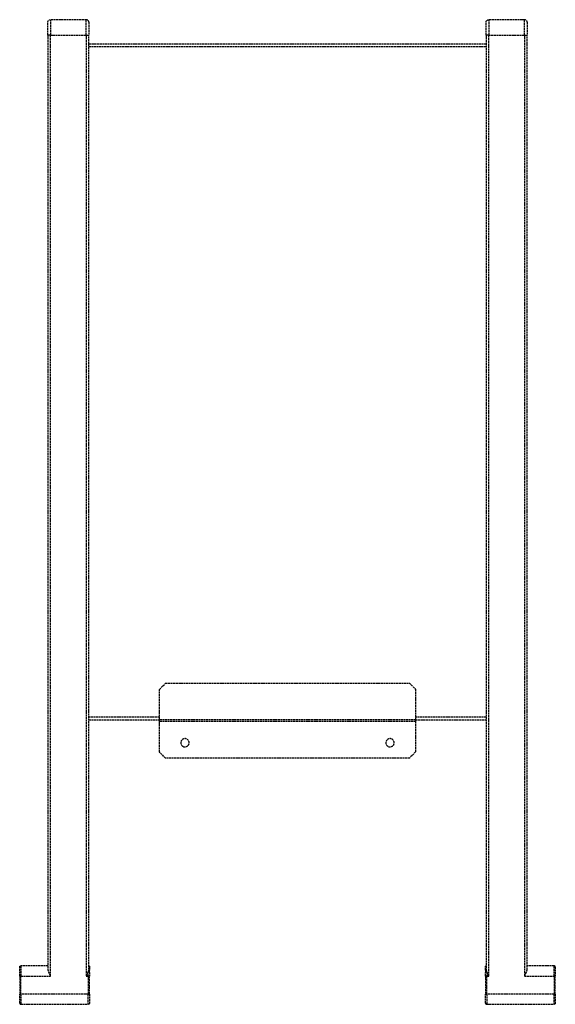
# Model space of a CAD drawing. Header units: millimetres. Extents: x -209 to 209, y -222 to 546.
import ezdxf

# ---------------------------------------------------------------- set-up
doc = ezdxf.new("R2010")
doc.units = ezdxf.units.MM
doc.header["$LTSCALE"] = 10
doc.linetypes.add('ALLCAD_Strich', pattern=[0.2, 0.15, -0.05])
doc.layers.add('BESCH_KONT_sich_schn_ansi_2d', color=40, linetype='Continuous')

msp = doc.modelspace()

# ---------------------------------------------------------------- linework, layer by layer
at = {"layer": 'BESCH_KONT_sich_schn_ansi_2d', "linetype": 'ALLCAD_Strich', "extrusion": (0, 1, -2.22045e-16)}
for p, q in [((-185, 546), (-185, 534)), ((-157, 546), (-185, 546)), ((-157, 534), (-157, 546)), ((157, 546), (157, 534)), ((185, 546), (157, 546)), ((185, 534), (185, 546)), ((-187, 534), (-187, 544)), ((-155, 544), (-155, 534)), ((155, 534), (155, 544)), ((187, 544), (187, 534)), ((-185, 534), (-187, 534)), ((-187, 534), (-187, -194.71)), ((-185, 534), (-157, 534)), ((-185, -200), (-185, 534)), ((-157, 534), (-157, -200)), ((-157, 534), (-155, 534)), ((-155, -194.71), (-155, 534)), ((157, 534), (155, 534)), ((155, 534), (155, -194.71)), ((157, 534), (185, 534)), ((157, -200), (157, 534)), ((185, 534), (185, -200)), ((185, 534), (187, 534)), ((187, -194.71), (187, 534)), ((155, 527), (-155, 527)), ((-155, 525), (155, 525)), ((-100, 23.62), (-95.12, 28.5)), ((-100, -1.5), (-100, 23.62)), ((-95.12, 28.5), (95.12, 28.5)), ((95.12, 28.5), (100, 23.62)), ((100, 23.62), (100, -1.5)), ((-100, 2), (-155, 2)), ((-155, 0), (-100, 0)), ((100, 0), (-100, 0)), ((155, 2), (100, 2)), ((100, 0), (155, 0)), ((100, -1.5), (-100, -1.5)), ((-100, -25.12), (-100, -1.5)), ((-0.01, -1.49), (-0.01, -1.49)), ((-0.01, -1.5), (-0.01, -1.49)), ((-0.01, -1.49), (-0.01, -1.5)), ((-0.01, -1.49), (-0.01, -1.49)), ((-0.01, -1.49), (-0.01, -1.5)), ((-0.01, -1.5), (-0.01, -1.5)), ((-0.01, -1.5), (-0.01, -1.5)), ((0, -1.5), (0, -1.49)), ((0, -1.5), (0, -1.49)), ((0, -1.49), (0, -1.49)), ((0, -1.49), (0, -1.5)), ((0, -1.49), (0, -1.49)), ((0, -1.5), (0, -1.49)), ((0, -1.49), (0, -1.49)), ((0, -1.49), (0, -1.49)), ((0, -1.5), (0, -1.5)), ((0, -1.5), (0, -1.5)), ((0, -1.5), (0, -1.5)), ((0, -1.5), (0, -1.5)), ((0.01, -1.49), (0.01, -1.49)), ((0.01, -1.49), (0.01, -1.5)), ((0.01, -1.49), (0.01, -1.49)), ((0.01, -1.49), (0.01, -1.5)), ((0.01, -1.5), (0.01, -1.49)), ((0.01, -1.5), (0.01, -1.5)), ((0.01, -1.5), (0.01, -1.5)), ((100, -1.5), (100, -25.12)), ((-95.12, -30), (-100, -25.12)), ((95.12, -30), (-95.12, -30)), ((100, -25.12), (95.12, -30)), ((-209, -200), (-209, -193)), ((-208, -192), (-208, -200)), ((-187, -192), (-208, -192)), ((-155.5, -200), (-155.5, -196.78)), ((-154.5, -192.87), (-154.5, -195.28)), ((-154.5, -197.18), (-154.5, -200)), ((154.5, -195.28), (154.5, -192.87)), ((154.5, -200), (154.5, -197.18)), ((155.5, -196.78), (155.5, -200)), ((208, -192), (187, -192)), ((208, -200), (208, -192)), ((209, -193), (209, -200)), ((-208, -200), (-209, -200)), ((-209, -200), (-209, -214)), ((-208, -214), (-208, -200)), ((-208, -200), (-185, -200)), ((-157, -200), (-155.5, -200)), ((-155.5, -200), (-155.5, -214)), ((-154.5, -200), (-155.5, -200)), ((-154.5, -214), (-154.5, -200)), ((155.5, -200), (154.5, -200)), ((154.5, -200), (154.5, -214)), ((155.5, -214), (155.5, -200)), ((155.5, -200), (157, -200)), ((185, -200), (208, -200)), ((208, -200), (208, -214)), ((209, -200), (208, -200)), ((209, -214), (209, -200)), ((-209, -214), (-208, -214)), ((-209, -221), (-209, -214)), ((-208, -214), (-208, -222)), ((-155.5, -214), (-208, -214)), ((-155.5, -222), (-155.5, -214)), ((-155.5, -214), (-154.5, -214)), ((-154.5, -214), (-154.5, -221)), ((154.5, -214), (155.5, -214)), ((154.5, -221), (154.5, -214)), ((155.5, -214), (155.5, -222)), ((208, -214), (155.5, -214)), ((208, -222), (208, -214)), ((208, -214), (209, -214)), ((209, -214), (209, -221)), ((-208, -222), (-155.5, -222)), ((155.5, -222), (208, -222))]:
    msp.add_line(p, q, dxfattribs=at)
at = {"layer": 'BESCH_KONT_sich_schn_ansi_2d', "linetype": 'ALLCAD_Strich', "extrusion": (0, -2.22045e-16, -1)}
for centre in [(80, -18), (-80, -18)]:
    msp.add_circle(centre, 3.25, dxfattribs=at)
for centre, radius, start, end in [((185, 544), 2, 0, 90), ((-157, 544), 2, 0, 90), ((0.01, -1.49), 0.00271, 0, 90), ((0.01, -1.49), 0.00116, 90, 180), ((0.01, -1.5), 0.00271, 270, 0), ((0.01, -1.5), 0.00116, 180, 270), ((-0.01, -1.49), 0.00271, 0, 90), ((0, -1.49), 0.00093, 90, 180), ((0, -1.49), 0.00093, 180, 270), ((-0.01, -1.5), 0.00271, 270, 0), ((-0.01, -1.49), 0.00116, 90, 180), ((-0.01, -1.5), 0.00116, 180, 270), ((-155.5, -192.87), 1, 0, 60), ((208, -193), 1, 0, 90), ((155.5, -192.87), 1, 120, 180), ((155.5, -221), 1, 180, 270), ((-208, -221), 1, 180, 270)]:
    msp.add_arc(centre, radius, start, end, dxfattribs=at)
at = {"layer": 'BESCH_KONT_sich_schn_ansi_2d', "linetype": 'ALLCAD_Strich'}
for centre, radius, start, end in [((-157, 544), 2, 0, 90), ((185, 544), 2, 360, 90), ((-0.01, -1.49), 0.00116, 90, 180), ((-0.01, -1.49), 0.00271, 0, 90), ((-0.01, -1.5), 0.00116, 180, 270), ((-0.01, -1.5), 0.00271, 270, 0), ((0, -1.49), 0.00217, 270, 360), ((0, -1.49), 0.00217, 0, 90), ((0.01, -1.49), 0.00116, 90, 180), ((0.01, -1.49), 0.00271, 0, 90), ((0.01, -1.5), 0.00116, 180, 270), ((0.01, -1.5), 0.00271, 270, 0), ((208, -193), 1, 0, 90), ((-208, -221), 1, 180, 270), ((155.5, -221), 1, 180, 270)]:
    msp.add_arc(centre, radius, start, end, dxfattribs=at)
for centre, major_axis, start_param, end_param in [((-155.5, -197.18), (1, 0), 0, 1.570796), ((155.5, -197.18), (-1, 0), -1.570796, 0)]:
    msp.add_ellipse(centre, major_axis=major_axis, ratio=0.402638, start_param=start_param, end_param=end_param, dxfattribs=at)
at = {"layer": 'BESCH_KONT_sich_schn_ansi_2d', "linetype": 'ALLCAD_Strich', "extrusion": (0, -2.22045e-16, -1)}
for centre, major_axis, start_param, end_param in [((-155.5, -195.28), (1, 0), -1.047198, 0), ((155.5, -195.28), (-1, 0), 0, 1.047198)]:
    msp.add_ellipse(centre, major_axis=major_axis, ratio=0.661438, start_param=start_param, end_param=end_param, dxfattribs=at)
at = {"layer": 'BESCH_KONT_sich_schn_ansi_2d', "linetype": 'ALLCAD_Strich'}
for points, knots in [([(-187, -194.71), (-187, -195.04), (-186.93, -195.42), (-186.72, -196.2), (-186.57, -196.61), (-186.23, -197.46), (-185.99, -197.97), (-185.5, -199), (-185.24, -199.52), (-185, -200)], [0, 0, 0, 0, 0.1315319, 0.1315319, 0.2630638, 0.2630638, 0.4228512, 0.4228512, 0.5826385, 0.5826385, 0.5826385, 0.5826385]), ([(-157, -200), (-156.76, -199.52), (-156.5, -199), (-156.01, -197.97), (-155.77, -197.46), (-155.56, -196.92), (-155.53, -196.85), (-155.5, -196.78)], [1.5399606, 1.5399606, 1.5399606, 1.5399606, 1.699748, 1.699748, 1.8595353, 1.8595353, 1.8841246, 1.8841246, 1.8841246, 1.8841246]), ([(-155.5, -196.78), (-155.38, -196.46), (-155.26, -196.13), (-155.07, -195.42), (-155, -195.04), (-155, -194.71)], [1.3014861, 1.3014861, 1.3014861, 1.3014861, 1.4084287, 1.4084287, 1.5399606, 1.5399606, 1.5399606, 1.5399606]), ([(-154.5, -197.18), (-154.5, -197.05), (-154.5, -196.92), (-154.5, -196.46), (-154.5, -196.13), (-154.5, -195.63), (-154.5, -195.45), (-154.5, -195.28)], [0.9599638, 0.9599638, 0.9599638, 0.9599638, 1.0029452, 1.0029452, 1.1103679, 1.1103679, 1.177507, 1.177507, 1.177507, 1.177507]), ([(154.5, -195.28), (154.5, -195.45), (154.5, -195.64), (154.5, -196.14), (154.5, -196.47), (154.5, -196.92), (154.5, -197.05), (154.5, -197.18)], [0.0790522, 0.0790522, 0.0790522, 0.0790522, 0.1466611, 0.1466611, 0.2548352, 0.2548352, 0.2966226, 0.2966226, 0.2966226, 0.2966226]), ([(155, -194.71), (155, -195.04), (155.07, -195.42), (155.26, -196.13), (155.38, -196.46), (155.5, -196.78)], [0.344164, 0.344164, 0.344164, 0.344164, 0.4756959, 0.4756959, 0.5826385, 0.5826385, 0.5826385, 0.5826385]), ([(155.5, -196.78), (155.53, -196.85), (155.56, -196.92), (155.77, -197.46), (156.01, -197.97), (156.5, -199), (156.76, -199.52), (157, -200)], [0, 0, 0, 0, 0.0245893, 0.0245893, 0.1843767, 0.1843767, 0.344164, 0.344164, 0.344164, 0.344164]), ([(185, -200), (185.45, -199.11), (185.93, -198.15), (186.7, -196.32), (187, -195.46), (187, -194.71)], [1.3014861, 1.3014861, 1.3014861, 1.3014861, 1.6007634, 1.6007634, 1.9000407, 1.9000407, 1.9000407, 1.9000407])]:
    msp.add_open_spline(points, degree=3, knots=knots, dxfattribs=at)

doc.saveas('drawing.dxf')
